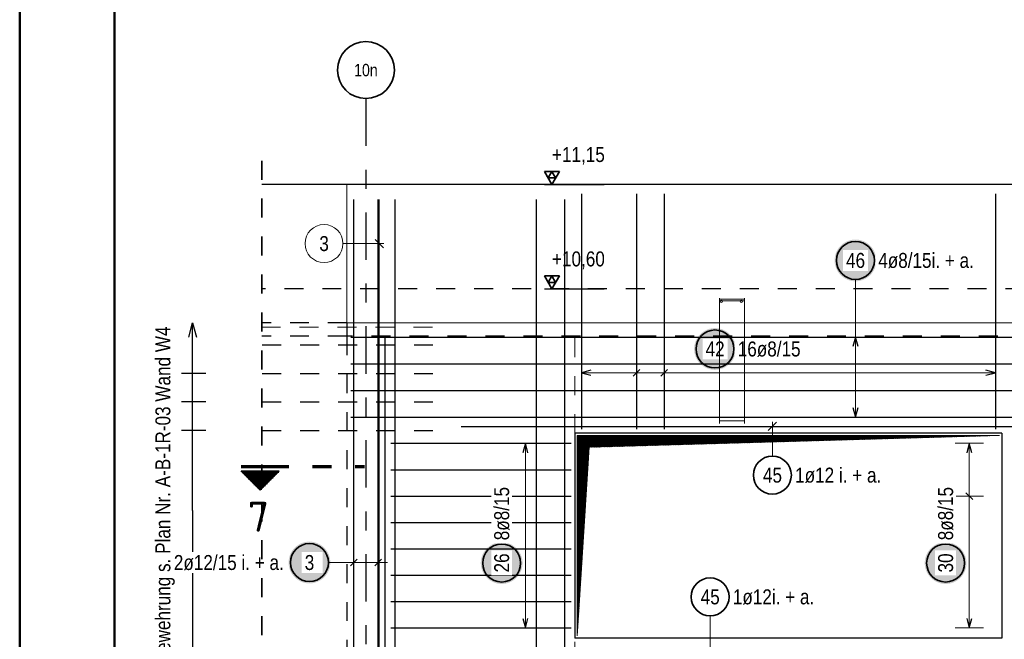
# Model space of a CAD drawing. Header units: millimetres. Extents: x -16 to 44.7, y 0 to 21.2.
# Tile 8 of 49: x 0 to 5.2, y 7.9 to 11.1. Entities that reach past the tile are written whole.
import ezdxf
from ezdxf.enums import TextEntityAlignment as Align

# ---------------------------------------------------------------- set-up
doc = ezdxf.new("R2010")
doc.units = ezdxf.units.MM
for name, pattern in [('DASHDOTX2', [2, 1, -0.5, 0, -0.5]), ('DOT', [0.25, 0, -0.25]), ('HIDDEN', [0.375, 0.25, -0.125])]:
    doc.linetypes.add(name, pattern=pattern)
doc.layers.add('nplo Bewehrung', color=7, linetype='Continuous', lineweight=20)
doc.styles.add('Arial Narrow', font='ARIALN.TTF')
doc.styles.add('isocp', font='isocp', dxfattribs={"width": 1.1})

msp = doc.modelspace()

# ---------------------------------------------------------------- hatches: boundary and pattern name
at = {"lineweight": 25, "true_color": 0xffffff}
for points in [[(4.5146, 9.855571), (4.514532, 9.85941), (4.514332, 9.863245), (4.513997, 9.86707), (4.513529, 9.87088), (4.512928, 9.874673), (4.512196, 9.878442), (4.511332, 9.882183), (4.510338, 9.885892), (4.509216, 9.889563), (4.507966, 9.893194), (4.50659, 9.896778), (4.50509, 9.900312), (4.503467, 9.903792), (4.501724, 9.907213), (4.499862, 9.910571), (4.497885, 9.913863), (4.495794, 9.917083), (4.493591, 9.920228), (4.491281, 9.923294), (4.488864, 9.926278), (4.486345, 9.929176), (4.483727, 9.931984), (4.481012, 9.934699), (4.478204, 9.937317), (4.475306, 9.939836), (4.472322, 9.942253), (4.469256, 9.944563), (4.466111, 9.946766), (4.462891, 9.948857), (4.4596, 9.950834), (4.456241, 9.952696), (4.45282, 9.954439), (4.449341, 9.956061), (4.445806, 9.957562), (4.442222, 9.958938), (4.438591, 9.960188), (4.43492, 9.96131), (4.431211, 9.962304), (4.42747, 9.963168), (4.423701, 9.9639), (4.419909, 9.964501), (4.416098, 9.964969), (4.412273, 9.965303), (4.408438, 9.965504), (4.4046, 9.965571), (4.400761, 9.965504), (4.396926, 9.965303), (4.393101, 9.964969), (4.38929, 9.964501), (4.385498, 9.9639), (4.381729, 9.963168), (4.377988, 9.962304), (4.374279, 9.96131), (4.370608, 9.960188), (4.366977, 9.958938), (4.363393, 9.957562), (4.359858, 9.956061), (4.356379, 9.954439), (4.352958, 9.952696), (4.3496, 9.950834), (4.346308, 9.948857), (4.343088, 9.946766), (4.339943, 9.944563), (4.336877, 9.942253), (4.333893, 9.939836), (4.330995, 9.937317), (4.328187, 9.934699), (4.325472, 9.931984), (4.322854, 9.929176), (4.320335, 9.926278), (4.317918, 9.923294), (4.315608, 9.920228), (4.313405, 9.917083), (4.311314, 9.913863), (4.309337, 9.910571), (4.307475, 9.907213), (4.305732, 9.903792), (4.304109, 9.900312), (4.302609, 9.896778), (4.301233, 9.893194), (4.299983, 9.889563), (4.298861, 9.885892), (4.297867, 9.882183), (4.297003, 9.878442), (4.296271, 9.874673), (4.29567, 9.87088), (4.295202, 9.86707), (4.294867, 9.863245), (4.294667, 9.85941), (4.2946, 9.855571), (4.294667, 9.851732), (4.294867, 9.847898), (4.295202, 9.844073), (4.29567, 9.840262), (4.296271, 9.83647), (4.297003, 9.832701), (4.297867, 9.82896), (4.298861, 9.825251), (4.299983, 9.82158), (4.301233, 9.817949), (4.302609, 9.814365), (4.304109, 9.81083), (4.305732, 9.807351), (4.307475, 9.80393), (4.309337, 9.800571), (4.311314, 9.79728), (4.313405, 9.79406), (4.315608, 9.790915), (4.317918, 9.787849), (4.320335, 9.784865), (4.322854, 9.781967), (4.325472, 9.779159), (4.328187, 9.776444), (4.330995, 9.773825), (4.333893, 9.771307), (4.336877, 9.76889), (4.339943, 9.76658), (4.343088, 9.764377), (4.346308, 9.762286), (4.3496, 9.760309), (4.352958, 9.758447), (4.356379, 9.756704), (4.359858, 9.755081), (4.363393, 9.753581), (4.366977, 9.752205), (4.370608, 9.750955), (4.374279, 9.749833), (4.377988, 9.748839), (4.381729, 9.747975), (4.385498, 9.747243), (4.38929, 9.746642), (4.393101, 9.746174), (4.396926, 9.745839), (4.400761, 9.745638), (4.4046, 9.745571), (4.408438, 9.745638), (4.412273, 9.745839), (4.416098, 9.746174), (4.419909, 9.746642), (4.423701, 9.747243), (4.42747, 9.747975), (4.431211, 9.748839), (4.43492, 9.749833), (4.438591, 9.750955), (4.442222, 9.752205), (4.445806, 9.753581), (4.449341, 9.755081), (4.45282, 9.756704), (4.456241, 9.758447), (4.4596, 9.760309), (4.462891, 9.762286), (4.466111, 9.764377), (4.469256, 9.76658), (4.472322, 9.76889), (4.475306, 9.771307), (4.478204, 9.773825), (4.481012, 9.776444), (4.483727, 9.779159), (4.486345, 9.781967), (4.488864, 9.784865), (4.491281, 9.787849), (4.493591, 9.790915), (4.495794, 9.79406), (4.497885, 9.79728), (4.499862, 9.800571), (4.501724, 9.80393), (4.503467, 9.807351), (4.50509, 9.81083), (4.50659, 9.814365), (4.507966, 9.817949), (4.509216, 9.82158), (4.510338, 9.825251), (4.511332, 9.82896), (4.512196, 9.832701), (4.512928, 9.83647), (4.513529, 9.840262), (4.513997, 9.844073), (4.514332, 9.847898)], [(3.774289, 9.389004), (3.774222, 9.392843), (3.774021, 9.396677), (3.773687, 9.400502), (3.773219, 9.404313), (3.772618, 9.408105), (3.771885, 9.411874), (3.771022, 9.415615), (3.770028, 9.419324), (3.768905, 9.422996), (3.767655, 9.426626), (3.766279, 9.43021), (3.764779, 9.433745), (3.763156, 9.437224), (3.761413, 9.440646), (3.759552, 9.444004), (3.757574, 9.447295), (3.755483, 9.450515), (3.753281, 9.45366), (3.75097, 9.456726), (3.748554, 9.45971), (3.746035, 9.462608), (3.743417, 9.465416), (3.740702, 9.468131), (3.737893, 9.47075), (3.734996, 9.473269), (3.732012, 9.475685), (3.728946, 9.477996), (3.7258, 9.480198), (3.72258, 9.482289), (3.719289, 9.484266), (3.715931, 9.486128), (3.71251, 9.487871), (3.70903, 9.489494), (3.705496, 9.490994), (3.701911, 9.49237), (3.698281, 9.49362), (3.694609, 9.494742), (3.690901, 9.495736), (3.687159, 9.4966), (3.68339, 9.497333), (3.679598, 9.497933), (3.675787, 9.498401), (3.671962, 9.498736), (3.668128, 9.498937), (3.664289, 9.499004), (3.66045, 9.498937), (3.656616, 9.498736), (3.652791, 9.498401), (3.64898, 9.497933), (3.645188, 9.497333), (3.641419, 9.4966), (3.637678, 9.495736), (3.633969, 9.494742), (3.630297, 9.49362), (3.626667, 9.49237), (3.623082, 9.490994), (3.619548, 9.489494), (3.616068, 9.487871), (3.612647, 9.486128), (3.609289, 9.484266), (3.605998, 9.482289), (3.602778, 9.480198), (3.599633, 9.477996), (3.596566, 9.475685), (3.593582, 9.473269), (3.590685, 9.47075), (3.587877, 9.468131), (3.585162, 9.465416), (3.582543, 9.462608), (3.580024, 9.45971), (3.577608, 9.456726), (3.575297, 9.45366), (3.573095, 9.450515), (3.571004, 9.447295), (3.569026, 9.444004), (3.567165, 9.440646), (3.565422, 9.437224), (3.563799, 9.433745), (3.562299, 9.43021), (3.560923, 9.426626), (3.559673, 9.422996), (3.55855, 9.419324), (3.557557, 9.415615), (3.556693, 9.411874), (3.55596, 9.408105), (3.55536, 9.404313), (3.554892, 9.400502), (3.554557, 9.396677), (3.554356, 9.392843), (3.554289, 9.389004), (3.554356, 9.385165), (3.554557, 9.38133), (3.554892, 9.377506), (3.55536, 9.373695), (3.55596, 9.369902), (3.556693, 9.366133), (3.557557, 9.362392), (3.55855, 9.358684), (3.559673, 9.355012), (3.560923, 9.351381), (3.562299, 9.347797), (3.563799, 9.344263), (3.565422, 9.340783), (3.567165, 9.337362), (3.569026, 9.334004), (3.571004, 9.330713), (3.573095, 9.327492), (3.575297, 9.324347), (3.577608, 9.321281), (3.580024, 9.318297), (3.582543, 9.315399), (3.585162, 9.312591), (3.587877, 9.309876), (3.590685, 9.307258), (3.593582, 9.304739), (3.596566, 9.302322), (3.599633, 9.300012), (3.602778, 9.29781), (3.605998, 9.295718), (3.609289, 9.293741), (3.612647, 9.291879), (3.616068, 9.290136), (3.619548, 9.288514), (3.623082, 9.287013), (3.626667, 9.285637), (3.630297, 9.284387), (3.633969, 9.283265), (3.637678, 9.282271), (3.641419, 9.281407), (3.645188, 9.280675), (3.64898, 9.280074), (3.652791, 9.279606), (3.656616, 9.279272), (3.66045, 9.279071), (3.664289, 9.279004), (3.668128, 9.279071), (3.671962, 9.279272), (3.675787, 9.279606), (3.679598, 9.280074), (3.68339, 9.280675), (3.687159, 9.281407), (3.690901, 9.282271), (3.694609, 9.283265), (3.698281, 9.284387), (3.701911, 9.285637), (3.705496, 9.287013), (3.70903, 9.288514), (3.71251, 9.290136), (3.715931, 9.291879), (3.719289, 9.293741), (3.72258, 9.295718), (3.7258, 9.29781), (3.728946, 9.300012), (3.732012, 9.302322), (3.734996, 9.304739), (3.737893, 9.307258), (3.740702, 9.309876), (3.743417, 9.312591), (3.746035, 9.315399), (3.748554, 9.318297), (3.75097, 9.321281), (3.753281, 9.324347), (3.755483, 9.327492), (3.757574, 9.330713), (3.759552, 9.334004), (3.761413, 9.337362), (3.763156, 9.340783), (3.764779, 9.344263), (3.766279, 9.347797), (3.767655, 9.351381), (3.768905, 9.355012), (3.770028, 9.358684), (3.771022, 9.362392), (3.771885, 9.366133), (3.772618, 9.369902), (3.773219, 9.373695), (3.773687, 9.377506), (3.774021, 9.38133)], [(1.637029, 8.264004), (1.636962, 8.267843), (1.636761, 8.271677), (1.636426, 8.275502), (1.635958, 8.279313), (1.635357, 8.283105), (1.634625, 8.286874), (1.633761, 8.290615), (1.632767, 8.294324), (1.631645, 8.297996), (1.630395, 8.301626), (1.629019, 8.30521), (1.627519, 8.308745), (1.625896, 8.312224), (1.624153, 8.315646), (1.622291, 8.319004), (1.620314, 8.322295), (1.618223, 8.325515), (1.61602, 8.32866), (1.61371, 8.331726), (1.611293, 8.33471), (1.608775, 8.337608), (1.606156, 8.340416), (1.603441, 8.343131), (1.600633, 8.34575), (1.597735, 8.348269), (1.594751, 8.350685), (1.591685, 8.352996), (1.58854, 8.355198), (1.58532, 8.357289), (1.582029, 8.359266), (1.57867, 8.361128), (1.575249, 8.362871), (1.57177, 8.364494), (1.568235, 8.365994), (1.564651, 8.36737), (1.56102, 8.36862), (1.557349, 8.369742), (1.55364, 8.370736), (1.549899, 8.3716), (1.54613, 8.372333), (1.542338, 8.372933), (1.538527, 8.373401), (1.534702, 8.373736), (1.530868, 8.373937), (1.527029, 8.374004), (1.52319, 8.373937), (1.519355, 8.373736), (1.51553, 8.373401), (1.51172, 8.372933), (1.507927, 8.372333), (1.504158, 8.3716), (1.500417, 8.370736), (1.496708, 8.369742), (1.493037, 8.36862), (1.489406, 8.36737), (1.485822, 8.365994), (1.482288, 8.364494), (1.478808, 8.362871), (1.475387, 8.361128), (1.472029, 8.359266), (1.468737, 8.357289), (1.465517, 8.355198), (1.462372, 8.352996), (1.459306, 8.350685), (1.456322, 8.348269), (1.453424, 8.34575), (1.450616, 8.343131), (1.447901, 8.340416), (1.445283, 8.337608), (1.442764, 8.33471), (1.440347, 8.331726), (1.438037, 8.32866), (1.435834, 8.325515), (1.433743, 8.322295), (1.431766, 8.319004), (1.429904, 8.315646), (1.428161, 8.312224), (1.426539, 8.308745), (1.425038, 8.30521), (1.423662, 8.301626), (1.422412, 8.297996), (1.42129, 8.294324), (1.420296, 8.290615), (1.419432, 8.286874), (1.4187, 8.283105), (1.418099, 8.279313), (1.417631, 8.275502), (1.417297, 8.271677), (1.417096, 8.267843), (1.417029, 8.264004), (1.417096, 8.260165), (1.417297, 8.25633), (1.417631, 8.252506), (1.418099, 8.248695), (1.4187, 8.244902), (1.419432, 8.241133), (1.420296, 8.237392), (1.42129, 8.233684), (1.422412, 8.230012), (1.423662, 8.226381), (1.425038, 8.222797), (1.426539, 8.219263), (1.428161, 8.215783), (1.429904, 8.212362), (1.431766, 8.209004), (1.433743, 8.205713), (1.435834, 8.202492), (1.438037, 8.199347), (1.440347, 8.196281), (1.442764, 8.193297), (1.445283, 8.190399), (1.447901, 8.187591), (1.450616, 8.184876), (1.453424, 8.182258), (1.456322, 8.179739), (1.459306, 8.177322), (1.462372, 8.175012), (1.465517, 8.17281), (1.468737, 8.170718), (1.472029, 8.168741), (1.475387, 8.166879), (1.478808, 8.165136), (1.482288, 8.163514), (1.485822, 8.162013), (1.489406, 8.160637), (1.493037, 8.159387), (1.496708, 8.158265), (1.500417, 8.157271), (1.504158, 8.156407), (1.507927, 8.155675), (1.51172, 8.155074), (1.51553, 8.154606), (1.519355, 8.154272), (1.52319, 8.154071), (1.527029, 8.154004), (1.530868, 8.154071), (1.534702, 8.154272), (1.538527, 8.154606), (1.542338, 8.155074), (1.54613, 8.155675), (1.549899, 8.156407), (1.55364, 8.157271), (1.557349, 8.158265), (1.56102, 8.159387), (1.564651, 8.160637), (1.568235, 8.162013), (1.57177, 8.163514), (1.575249, 8.165136), (1.57867, 8.166879), (1.582029, 8.168741), (1.58532, 8.170718), (1.58854, 8.17281), (1.591685, 8.175012), (1.594751, 8.177322), (1.597735, 8.179739), (1.600633, 8.182258), (1.603441, 8.184876), (1.606156, 8.187591), (1.608775, 8.190399), (1.611293, 8.193297), (1.61371, 8.196281), (1.61602, 8.199347), (1.618223, 8.202492), (1.620314, 8.205713), (1.622291, 8.209004), (1.624153, 8.212362), (1.625896, 8.215783), (1.627519, 8.219263), (1.629019, 8.222797), (1.630395, 8.226381), (1.631645, 8.230012), (1.632767, 8.233684), (1.633761, 8.237392), (1.634625, 8.241133), (1.635357, 8.244902), (1.635958, 8.248695), (1.636426, 8.252506), (1.636761, 8.25633)], [(2.65007, 8.261147), (2.650003, 8.264986), (2.649802, 8.26882), (2.649467, 8.272645), (2.648999, 8.276456), (2.648399, 8.280248), (2.647666, 8.284017), (2.646802, 8.287758), (2.645809, 8.291467), (2.644686, 8.295139), (2.643436, 8.298769), (2.64206, 8.302353), (2.64056, 8.305888), (2.638937, 8.309368), (2.637194, 8.312789), (2.635333, 8.316147), (2.633355, 8.319438), (2.631264, 8.322658), (2.629062, 8.325803), (2.626751, 8.328869), (2.624335, 8.331853), (2.621816, 8.334751), (2.619197, 8.337559), (2.616482, 8.340274), (2.613674, 8.342893), (2.610777, 8.345412), (2.607793, 8.347828), (2.604726, 8.350139), (2.601581, 8.352341), (2.598361, 8.354432), (2.59507, 8.35641), (2.591712, 8.358271), (2.588291, 8.360014), (2.584811, 8.361637), (2.581277, 8.363137), (2.577692, 8.364513), (2.574062, 8.365763), (2.57039, 8.366886), (2.566681, 8.367879), (2.56294, 8.368743), (2.559171, 8.369476), (2.555379, 8.370076), (2.551568, 8.370544), (2.547743, 8.370879), (2.543909, 8.37108), (2.54007, 8.371147), (2.536231, 8.37108), (2.532397, 8.370879), (2.528572, 8.370544), (2.524761, 8.370076), (2.520969, 8.369476), (2.5172, 8.368743), (2.513458, 8.367879), (2.50975, 8.366886), (2.506078, 8.365763), (2.502448, 8.364513), (2.498863, 8.363137), (2.495329, 8.361637), (2.491849, 8.360014), (2.488428, 8.358271), (2.48507, 8.35641), (2.481779, 8.354432), (2.478559, 8.352341), (2.475414, 8.350139), (2.472347, 8.347828), (2.469363, 8.345412), (2.466466, 8.342893), (2.463657, 8.340274), (2.460943, 8.337559), (2.458324, 8.334751), (2.455805, 8.331853), (2.453389, 8.328869), (2.451078, 8.325803), (2.448876, 8.322658), (2.446785, 8.319438), (2.444807, 8.316147), (2.442946, 8.312789), (2.441203, 8.309368), (2.43958, 8.305888), (2.43808, 8.302353), (2.436704, 8.298769), (2.435454, 8.295139), (2.434331, 8.291467), (2.433337, 8.287758), (2.432474, 8.284017), (2.431741, 8.280248), (2.43114, 8.276456), (2.430672, 8.272645), (2.430338, 8.26882), (2.430137, 8.264986), (2.43007, 8.261147), (2.430137, 8.257308), (2.430338, 8.253474), (2.430672, 8.249649), (2.43114, 8.245838), (2.431741, 8.242045), (2.432474, 8.238276), (2.433337, 8.234535), (2.434331, 8.230827), (2.435454, 8.227155), (2.436704, 8.223525), (2.43808, 8.21994), (2.43958, 8.216406), (2.441203, 8.212926), (2.442946, 8.209505), (2.444807, 8.206147), (2.446785, 8.202856), (2.448876, 8.199636), (2.451078, 8.19649), (2.453389, 8.193424), (2.455805, 8.19044), (2.458324, 8.187542), (2.460943, 8.184734), (2.463657, 8.182019), (2.466466, 8.179401), (2.469363, 8.176882), (2.472347, 8.174466), (2.475414, 8.172155), (2.478559, 8.169953), (2.481779, 8.167861), (2.48507, 8.165884), (2.488428, 8.164022), (2.491849, 8.162279), (2.495329, 8.160657), (2.498863, 8.159157), (2.502448, 8.157781), (2.506078, 8.156531), (2.50975, 8.155408), (2.513458, 8.154414), (2.5172, 8.15355), (2.520969, 8.152818), (2.524761, 8.152217), (2.528572, 8.151749), (2.532397, 8.151415), (2.536231, 8.151214), (2.54007, 8.151147), (2.543909, 8.151214), (2.547743, 8.151415), (2.551568, 8.151749), (2.555379, 8.152217), (2.559171, 8.152818), (2.56294, 8.15355), (2.566681, 8.154414), (2.57039, 8.155408), (2.574062, 8.156531), (2.577692, 8.157781), (2.581277, 8.159157), (2.584811, 8.160657), (2.588291, 8.162279), (2.591712, 8.164022), (2.59507, 8.165884), (2.598361, 8.167861), (2.601581, 8.169953), (2.604726, 8.172155), (2.607793, 8.174466), (2.610777, 8.176882), (2.613674, 8.179401), (2.616482, 8.182019), (2.619197, 8.184734), (2.621816, 8.187542), (2.624335, 8.19044), (2.626751, 8.193424), (2.629062, 8.19649), (2.631264, 8.199636), (2.633355, 8.202856), (2.635333, 8.206147), (2.637194, 8.209505), (2.638937, 8.212926), (2.64056, 8.216406), (2.64206, 8.21994), (2.643436, 8.223525), (2.644686, 8.227155), (2.645809, 8.230827), (2.646802, 8.234535), (2.647666, 8.238276), (2.648399, 8.242045), (2.648999, 8.245838), (2.649467, 8.249649), (2.649802, 8.253474)], [(4.9896, 8.261146), (4.989532, 8.264985), (4.989332, 8.268819), (4.988997, 8.272644), (4.988529, 8.276455), (4.987928, 8.280247), (4.987196, 8.284016), (4.986332, 8.287757), (4.985338, 8.291466), (4.984216, 8.295138), (4.982966, 8.298768), (4.98159, 8.302353), (4.98009, 8.305887), (4.978467, 8.309367), (4.976724, 8.312788), (4.974862, 8.316146), (4.972885, 8.319437), (4.970794, 8.322657), (4.968591, 8.325802), (4.966281, 8.328869), (4.963864, 8.331853), (4.961345, 8.33475), (4.958727, 8.337558), (4.956012, 8.340273), (4.953204, 8.342892), (4.950306, 8.345411), (4.947322, 8.347827), (4.944256, 8.350138), (4.941111, 8.35234), (4.937891, 8.354431), (4.9346, 8.356409), (4.931241, 8.35827), (4.92782, 8.360013), (4.924341, 8.361636), (4.920806, 8.363136), (4.917222, 8.364512), (4.913591, 8.365762), (4.90992, 8.366885), (4.906211, 8.367879), (4.90247, 8.368742), (4.898701, 8.369475), (4.894909, 8.370076), (4.891098, 8.370543), (4.887273, 8.370878), (4.883438, 8.371079), (4.8796, 8.371146), (4.875761, 8.371079), (4.871926, 8.370878), (4.868101, 8.370543), (4.86429, 8.370076), (4.860498, 8.369475), (4.856729, 8.368742), (4.852988, 8.367879), (4.849279, 8.366885), (4.845608, 8.365762), (4.841977, 8.364512), (4.838393, 8.363136), (4.834858, 8.361636), (4.831379, 8.360013), (4.827958, 8.35827), (4.8246, 8.356409), (4.821308, 8.354431), (4.818088, 8.35234), (4.814943, 8.350138), (4.811877, 8.347827), (4.808893, 8.345411), (4.805995, 8.342892), (4.803187, 8.340273), (4.800472, 8.337558), (4.797854, 8.33475), (4.795335, 8.331853), (4.792918, 8.328869), (4.790608, 8.325802), (4.788405, 8.322657), (4.786314, 8.319437), (4.784337, 8.316146), (4.782475, 8.312788), (4.780732, 8.309367), (4.779109, 8.305887), (4.777609, 8.302353), (4.776233, 8.298768), (4.774983, 8.295138), (4.773861, 8.291466), (4.772867, 8.287757), (4.772003, 8.284016), (4.771271, 8.280247), (4.77067, 8.276455), (4.770202, 8.272644), (4.769867, 8.268819), (4.769667, 8.264985), (4.7696, 8.261146), (4.769667, 8.257307), (4.769867, 8.253473), (4.770202, 8.249648), (4.77067, 8.245837), (4.771271, 8.242045), (4.772003, 8.238276), (4.772867, 8.234535), (4.773861, 8.230826), (4.774983, 8.227154), (4.776233, 8.223524), (4.777609, 8.219939), (4.779109, 8.216405), (4.780732, 8.212925), (4.782475, 8.209504), (4.784337, 8.206146), (4.786314, 8.202855), (4.788405, 8.199635), (4.790608, 8.19649), (4.792918, 8.193423), (4.795335, 8.190439), (4.797854, 8.187542), (4.800472, 8.184734), (4.803187, 8.182019), (4.805995, 8.1794), (4.808893, 8.176881), (4.811877, 8.174465), (4.814943, 8.172154), (4.818088, 8.169952), (4.821308, 8.167861), (4.8246, 8.165883), (4.827958, 8.164022), (4.831379, 8.162279), (4.834858, 8.160656), (4.838393, 8.159156), (4.841977, 8.15778), (4.845608, 8.15653), (4.849279, 8.155407), (4.852988, 8.154414), (4.856729, 8.15355), (4.860498, 8.152817), (4.86429, 8.152217), (4.868101, 8.151749), (4.871926, 8.151414), (4.875761, 8.151213), (4.8796, 8.151146), (4.883438, 8.151213), (4.887273, 8.151414), (4.891098, 8.151749), (4.894909, 8.152217), (4.898701, 8.152817), (4.90247, 8.15355), (4.906211, 8.154414), (4.90992, 8.155407), (4.913591, 8.15653), (4.917222, 8.15778), (4.920806, 8.159156), (4.924341, 8.160656), (4.92782, 8.162279), (4.931241, 8.164022), (4.9346, 8.165883), (4.937891, 8.167861), (4.941111, 8.169952), (4.944256, 8.172154), (4.947322, 8.174465), (4.950306, 8.176881), (4.953204, 8.1794), (4.956012, 8.182019), (4.958727, 8.184734), (4.961345, 8.187542), (4.963864, 8.190439), (4.966281, 8.193423), (4.968591, 8.19649), (4.970794, 8.199635), (4.972885, 8.202855), (4.974862, 8.206146), (4.976724, 8.209504), (4.978467, 8.212925), (4.98009, 8.216405), (4.98159, 8.219939), (4.982966, 8.223524), (4.984216, 8.227154), (4.985338, 8.230826), (4.986332, 8.234535), (4.987196, 8.238276), (4.987928, 8.242045), (4.988529, 8.245837), (4.988997, 8.249648), (4.989332, 8.253473)]]:
    msp.add_hatch(color=7, dxfattribs=at).paths.add_polyline_path(points)
at = {"lineweight": 13}
h = msp.add_hatch(dxfattribs=at)
h.set_pattern_fill('Mau', color=6, scale=0.01, angle=45, style=0, pattern_type=2)
h.set_pattern_definition([(45, (0, 0), (-0.0018384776, 0.0018384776), [])])
h.paths.add_polyline_path([(2.938576, 7.878434), (3.001076, 8.870934), (5.163576, 8.933434), (2.938576, 8.933434)])
at = {"lineweight": 50}
h = msp.add_hatch(dxfattribs=at)
h.set_pattern_fill('Mau', color=4, scale=0.01, angle=270, style=0, pattern_type=2)
h.set_pattern_definition([(270, (0, 0), (0.01, -2e-18), [])])
h.paths.add_polyline_path([(1.367527, 8.744607), (1.167527, 8.744607), (1.267527, 8.644607)])

# ---------------------------------------------------------------- linework, layer by layer
at = {"color": 4, "linetype": 'Continuous', "lineweight": 50}
for p, q in [((0, 21.025), (0, 0)), ((0.5, 20.9), (0.5, 0.125))]:
    msp.add_line(p, q, dxfattribs=at)
at = {"color": 3, "linetype": 'DASHDOTX2', "lineweight": 25, "ltscale": 0.25}
msp.add_line((1.8246, 10.708337), (1.8246, 6.017942), dxfattribs=at)
at = {"color": 2, "linetype": 'Continuous', "lineweight": 35}
for p, q in [((2.843975, 10.324125), (2.765225, 10.324125)), ((2.765225, 10.324125), (2.8046, 10.255928)), ((2.8046, 10.324125), (2.784912, 10.290026)), ((2.784912, 10.290026), (2.824287, 10.290026)), ((2.8046, 10.255928), (2.843975, 10.324125)), ((2.824287, 10.290026), (2.8046, 10.324125)), ((2.843975, 9.774125), (2.765225, 9.774125)), ((2.765225, 9.774125), (2.8046, 9.705928)), ((2.8046, 9.774125), (2.784912, 9.740026)), ((2.8046, 9.705928), (2.843975, 9.774125)), ((2.824287, 9.740026), (2.8046, 9.774125)), ((2.784912, 9.740026), (2.824287, 9.740026)), ((1.167527, 8.744607), (1.367527, 8.744607)), ((1.167527, 8.744607), (1.267527, 8.644607)), ((1.267527, 8.644607), (1.367527, 8.744607))]:
    msp.add_line(p, q, dxfattribs=at)
at = {"color": 3, "linetype": 'Continuous', "lineweight": 25}
for p, q in [((11.194973, 10.255928), (1.276171, 10.255928)), ((2.765225, 10.255928), (3.080522, 10.255928)), ((1.760675, 6.275927), (1.760675, 10.175927)), ((1.888675, 6.275927), (1.888675, 10.175927)), ((1.978675, 6.275927), (1.978675, 10.175927)), ((2.723175, 6.275927), (2.723175, 10.175927)), ((2.872075, 6.275927), (2.872075, 10.175927)), ((2.960077, 10.205928), (2.960077, 8.965934)), ((3.25101, 10.205928), (3.25101, 8.965934)), ((3.396477, 10.205928), (3.396477, 8.965934)), ((5.142076, 10.205928), (5.142076, 8.965934)), ((2.765225, 9.705928), (3.080522, 9.705928)), ((1.924675, 9.455928), (1.924675, 6.275934)), ((4.4046, 9.451928), (4.391202, 9.401928)), ((4.417997, 9.401928), (4.4046, 9.451928)), ((3.010077, 9.277401), (2.960077, 9.264004)), ((2.960077, 9.264004), (3.010077, 9.250606)), ((3.233333, 9.246326), (3.268688, 9.281681)), ((3.378799, 9.246326), (3.414154, 9.281681)), ((5.142076, 9.264004), (5.092076, 9.277401)), ((5.092076, 9.250606), (5.142076, 9.264004)), ((1.744675, 9.170599), (10.984973, 9.170599)), ((1.744675, 9.029934), (10.984973, 9.029934)), ((4.391202, 9.079934), (4.4046, 9.029934)), ((4.4046, 9.029934), (4.417997, 9.079934)), ((2.326076, 8.980934), (2.926076, 8.980934)), ((2.926076, 8.980934), (7.768084, 8.980934)), ((3.988754, 9.003031), (3.94456, 8.958837)), ((5.176076, 8.945934), (2.926076, 8.945934)), ((2.926076, 8.945934), (2.926076, 7.865934)), ((5.176076, 8.945934), (5.176076, 7.865934)), ((1.956076, 8.891934), (2.906076, 8.891934)), ((2.66507, 8.891934), (2.651672, 8.841934)), ((2.678467, 8.841934), (2.66507, 8.891934)), ((5.0046, 8.891933), (4.991202, 8.841933)), ((5.017997, 8.841933), (5.0046, 8.891933)), ((1.956076, 8.753077), (2.906076, 8.753077)), ((1.956076, 8.61422), (2.906076, 8.61422)), ((4.986922, 8.631897), (5.022277, 8.596541)), ((1.956076, 8.475363), (2.906076, 8.475363)), ((1.956076, 8.336506), (2.906076, 8.336506)), ((1.778353, 8.281681), (1.742997, 8.246326)), ((1.906352, 8.281681), (1.870997, 8.246326)), ((1.956076, 8.197649), (2.906076, 8.197649)), ((1.956076, 8.058791), (2.906076, 8.058791)), ((2.651672, 7.969934), (2.66507, 7.919934)), ((2.66507, 7.919934), (2.678467, 7.969934)), ((4.991202, 7.969934), (5.0046, 7.919934)), ((5.0046, 7.919934), (5.017997, 7.969934)), ((1.956076, 7.919934), (2.906076, 7.919934)), ((5.176076, 7.865934), (2.926076, 7.865934))]:
    msp.add_line(p, q, dxfattribs=at)
at = {"color": 9, "linetype": 'Continuous', "lineweight": 0}
for p, q in [((1.7246, 10.255928), (1.724675, 9.525928)), ((1.894675, 10.175934), (1.894675, 6.275934)), ((1.916772, 9.922085), (1.872578, 9.966279)), ((1.703833, 9.944182), (1.919675, 9.944182)), ((1.7246, 9.525928), (10.994973, 9.525928)), ((10.984973, 9.525928), (1.744675, 9.525928))]:
    msp.add_line(p, q, dxfattribs=at)
at = {"color": 5, "linetype": 'Continuous', "lineweight": 18}
for p, q in [((4.4046, 9.755571), (4.4046, 9.451928)), ((4.4796, 9.451928), (4.3296, 9.451928)), ((4.4046, 9.451928), (4.4046, 9.029934)), ((2.960077, 9.339004), (2.960077, 9.189004)), ((3.25101, 9.189004), (3.25101, 9.339004)), ((3.396477, 9.189004), (3.396477, 9.339004)), ((5.142076, 9.189004), (5.142076, 9.339004)), ((5.142076, 9.264004), (2.960077, 9.264004)), ((4.3296, 9.029934), (4.4796, 9.029934)), ((3.966657, 8.824336), (3.966657, 9.005934)), ((2.74007, 8.891934), (2.59007, 8.891934)), ((2.66507, 8.891934), (2.66507, 7.919934)), ((5.0796, 8.891933), (4.9296, 8.891933)), ((5.0046, 7.919934), (5.0046, 8.891933)), ((4.9296, 8.614219), (5.0796, 8.614219)), ((1.760675, 8.339004), (1.760675, 8.189004)), ((1.888675, 8.339004), (1.888675, 8.189004)), ((1.627029, 8.264004), (1.710675, 8.264004)), ((1.710675, 8.264004), (1.938675, 8.264004)), ((3.638418, 7.983125), (3.638418, 7.805934)), ((2.59007, 7.919934), (2.74007, 7.919934)), ((4.9296, 7.919934), (5.0796, 7.919934))]:
    msp.add_line(p, q, dxfattribs=at)
at = {"color": 3, "linetype": 'HIDDEN', "lineweight": 25, "ltscale": 0.25}
for p, q in [((10.894973, 9.705928), (1.276171, 9.705928)), ((1.7246, 9.525928), (1.276171, 9.525928)), ((1.724675, 9.525928), (1.724675, 9.455928)), ((1.7246, 9.455928), (1.276171, 9.455928)), ((1.724675, 9.455928), (1.724675, 7.255928))]:
    msp.add_line(p, q, dxfattribs=at)
at = {"color": 10, "linetype": 'Continuous'}
for p, q in [((0.890847, 9.450928), (0.910943, 9.525928)), ((0.910943, 8.53828), (0.910943, 9.525928)), ((0.910943, 9.525928), (0.931039, 9.450928)), ((0.981804, 9.260285), (0.852217, 9.260285)), ((0.981804, 9.110285), (0.852217, 9.110285)), ((0.981804, 8.960285), (0.852217, 8.960285)), ((0.910943, 8.53828), (0.910943, 7.255928))]:
    msp.add_line(p, q, dxfattribs=at)
at = {"color": 6, "linetype": 'HIDDEN', "lineweight": 13, "ltscale": 0.25}
msp.add_line((1.275327, 9.503334), (2.270862, 9.503334), dxfattribs=at)
at = {"color": 9, "linetype": 'DOT', "lineweight": 0, "ltscale": 0.25}
for p, q in [((2.926076, 8.945934), (2.926076, 9.445934)), ((2.926076, 9.445934), (2.926076, 7.365934))]:
    msp.add_line(p, q, dxfattribs=at)
at = {"color": 10, "linetype": 'HIDDEN', "ltscale": 0.25}
for p, q in [((1.278103, 9.410285), (2.257196, 9.410285)), ((1.278103, 9.260285), (2.257196, 9.260285)), ((1.278103, 9.110285), (2.257196, 9.110285)), ((1.278103, 8.960285), (2.257196, 8.960285))]:
    msp.add_line(p, q, dxfattribs=at)
at = {"color": 6, "linetype": 'Continuous', "lineweight": 13}
for p, q in [((2.938576, 7.878434), (2.938576, 8.933434)), ((2.938576, 8.933434), (5.163576, 8.933434)), ((3.001076, 8.870934), (5.163576, 8.933434)), ((2.938576, 7.878434), (3.001076, 8.870934))]:
    msp.add_line(p, q, dxfattribs=at)
at = {"color": 1, "linetype": 'DASHDOTX2', "lineweight": 70, "ltscale": 0.25}
msp.add_line((1.167527, 8.769607), (1.817527, 8.769607), dxfattribs=at)
at = {"color": 2, "linetype": 'Continuous', "lineweight": 35}
for centre, radius in [((1.8246, 10.858337), 0.15), ((4.4046, 9.855571), 0.1), ((3.664289, 9.389004), 0.1), ((3.966657, 8.724336), 0.1), ((1.527029, 8.264004), 0.1), ((2.54007, 8.261147), 0.1), ((4.8796, 8.261146), 0.1), ((3.638418, 8.083125), 0.1)]:
    msp.add_circle(centre, radius, dxfattribs=at)
at = {"color": 9, "linetype": 'Continuous', "lineweight": 0}
msp.add_circle((1.603833, 9.944182), 0.1, dxfattribs=at)
at = {"layer": 'nplo Bewehrung', "color": 9, "linetype": 'Continuous', "lineweight": 0}
for p, q in [((1.759675, 6.275934), (1.759675, 10.175934)), ((1.759675, 6.275934), (1.759675, 10.175934)), ((1.889675, 6.275934), (1.889675, 10.175934)), ((1.889675, 6.275934), (1.889675, 10.175934)), ((3.688618, 9.651928), (3.819786, 9.651928)), ((3.688618, 9.641928), (3.819786, 9.641928)), ((3.688618, 9.009928), (3.819786, 9.009928))]:
    msp.add_line(p, q, dxfattribs=at)
for centre in [(3.69774, 9.640428), (3.69774, 9.640428), (3.802496, 9.640428), (3.802496, 9.640428)]:
    msp.add_circle(centre, 0.006, dxfattribs=at)

# ---------------------------------------------------------------- texts
at = {"color": 3, "lineweight": 25, "style": 'Arial Narrow'}
msp.add_text('10n', height=0.065, dxfattribs=at).set_placement((1.8246, 10.858337), align=Align.MIDDLE_CENTER)
at = {"color": 2, "lineweight": 35, "style": 'Arial Narrow'}
msp.add_text('Anschlußbewehrung s. Plan Nr. A-B-1R-03 Wand W4', height=0.07875, rotation=90, dxfattribs=at).set_placement((0.793903, 7.366704))
at = {"color": 2, "lineweight": 35, "style": 'isocp', "width": 1.15}
msp.add_text('7', height=0.1575, dxfattribs=at).set_placement((1.258401, 8.426407), align=Align.CENTER)
at = {"color": 2, "lineweight": 35, "char_height": 0.07875, "attachment_point": 1, "line_spacing_factor": 0.9, "style": 'Arial Narrow'}
for s, insert in [(' +11,15', (2.780187, 10.452803)), (' +10,60', (2.780187, 9.902803)), ('45', (3.917044, 8.763711)), ('1ø12 i. + a.', (4.086657, 8.763711)), ('45', (3.588806, 8.1225)), ('1ø12i. + a.', (3.758418, 8.1225))]:
    msp.add_mtext(s, dxfattribs=dict(at, insert=insert))
at = {"color": 9, "lineweight": 0, "insert": (1.579027, 9.983557), "char_height": 0.07875, "attachment_point": 1, "line_spacing_factor": 0.9, "style": 'Arial Narrow'}
msp.add_mtext('3', dxfattribs=at)

# ---------------------------------------------------------------- next in the draw order: texts
at = {"color": 2, "lineweight": 35, "char_height": 0.07875, "attachment_point": 1, "line_spacing_factor": 0.9, "style": 'Arial Narrow', "bg_fill": 3, "box_fill_scale": 1.2, "bg_fill_color": 256, "bg_fill_true_color": 13158600, "bg_fill_transparency": 0}
for s, insert in [('46', (4.354987, 9.894946)), ('4ø8/15i. + a.', (4.5246, 9.894946)), ('42', (3.614677, 9.428379)), ('16ø8/15', (3.784289, 9.428379)), ('3', (1.502222, 8.303379))]:
    msp.add_mtext(s, dxfattribs=dict(at, insert=insert))
at = {"color": 2, "lineweight": 35, "char_height": 0.07875, "attachment_point": 1, "rotation": 90, "line_spacing_factor": 0.9, "style": 'Arial Narrow', "bg_fill": 3, "box_fill_scale": 1.2, "bg_fill_color": 256, "bg_fill_true_color": 13158600, "bg_fill_transparency": 0}
for s, insert in [('8ø8/15', (2.500695, 8.381147)), ('8ø8/15', (4.840225, 8.381146)), ('26', (2.500695, 8.211534)), ('30', (4.840225, 8.211534))]:
    msp.add_mtext(s, dxfattribs=dict(at, insert=insert))

# ---------------------------------------------------------------- next in the draw order: linework, layer by layer
at = {"color": 3, "linetype": 'HIDDEN', "lineweight": 25, "ltscale": 0.25}
msp.add_line((8.154618, 9.455928), (1.7246, 9.455928), dxfattribs=at)
at = {"color": 3, "linetype": 'Continuous', "lineweight": 25}
for p, q in [((1.744675, 9.451928), (10.984973, 9.451928)), ((1.744675, 9.311263), (10.984973, 9.311263))]:
    msp.add_line(p, q, dxfattribs=at)
at = {"layer": 'nplo Bewehrung', "color": 9, "linetype": 'Continuous', "lineweight": 0}
for p, q in [((3.688618, 9.655928), (3.688618, 9.009928)), ((3.688618, 9.005928), (3.688618, 9.651928)), ((3.819786, 9.009928), (3.819786, 9.655928)), ((3.819786, 9.651928), (3.819786, 9.005928)), ((3.688618, 8.995928), (3.688618, 9.641928)), ((3.819786, 9.641928), (3.819786, 8.995928))]:
    msp.add_line(p, q, dxfattribs=at)

# ---------------------------------------------------------------- next in the draw order: texts
at = {"color": 2, "lineweight": 35, "insert": (0.812466, 8.303379), "char_height": 0.07875, "attachment_point": 1, "line_spacing_factor": 0.9, "style": 'Arial Narrow', "bg_fill": 3, "box_fill_scale": 1.2, "bg_fill_color": 256, "bg_fill_true_color": 13158600, "bg_fill_transparency": 0}
msp.add_mtext('2ø12/15 i. + a.', dxfattribs=at)

# ---------------------------------------------------------------- next in the draw order: linework, layer by layer
at = {"color": 2, "linetype": 'HIDDEN', "lineweight": 35, "ltscale": 0.25}
msp.add_line((1.276171, 10.380928), (1.276171, 7.130928), dxfattribs=at)

doc.saveas('drawing.dxf')
